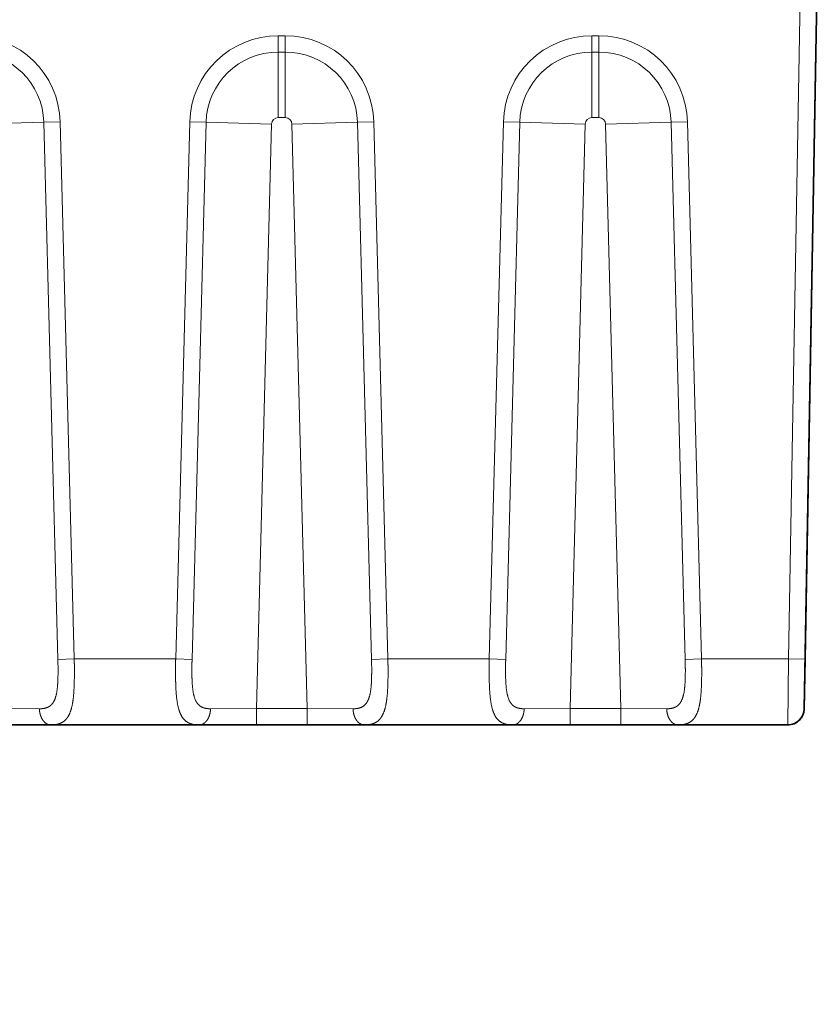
# Model space of a CAD drawing. Extents: x 83 to 1438, y 48 to 1100.
# Tile 7 of 9: x 521 to 763, y 616 to 914. Entities that reach past the tile are written whole.
import ezdxf
from ezdxf.enums import TextEntityAlignment as Align

# ---------------------------------------------------------------- set-up
doc = ezdxf.new("R2010")
doc.units = 0
doc.layers.get('0').update_dxf_attribs({"lineweight": 13})
doc.styles.get("Standard").update_dxf_attribs({"font": 'isocp.shx'})
doc.dimstyles.get("Standard").update_dxf_attribs({"dimtxt": 2.5, "dimasz": 2.5, "dimexe": 1.25, "dimexo": 0.625, "dimtad": 1, "dimcen": 2.5, "dimadec": 0, "dimazin": 0, "dimtfac": 1, "dimtmove": 0, "dimatfit": 0, "dimfxl": 0, "dimarcsym": 0})

# ---------------------------------------------------------------- blocks, each defined once
blk = doc.blocks.new('*D')
at = {"color": 7, "lineweight": 13}
for p, q in [((155.97, 954.15), (97.1, 954.15)), ((99.1, 700.15), (99.1, 954.15)), ((528.53, 700.15), (97.1, 700.15)), ((455.97, 572.47), (103.65, 572.47)), ((105.65, 112.47), (105.65, 572.47)), ((425.63, 311.9), (533.73, 414.11)), ((152.97, 115.47), (152.97, 48.39)), ((762.97, 115.47), (762.97, 48.39)), ((455.97, 112.47), (103.65, 112.47)), ((152.97, 50.39), (762.97, 50.39))]:
    blk.add_line(p, q, dxfattribs=at)
for points in [[(99.62, 952.22), (99.1, 954.15), (98.58, 952.22)], [(98.58, 702.08), (99.1, 700.15), (99.62, 702.08)], [(106.17, 570.54), (105.65, 572.47), (105.13, 570.54)], [(489.26, 371.34), (490.3, 373.05), (488.55, 372.09)], [(426.68, 313.6), (425.63, 311.9), (427.39, 312.85)], [(105.13, 114.41), (105.65, 112.47), (106.17, 114.41)], [(154.9, 50.91), (152.97, 50.39), (154.9, 49.87)], [(761.04, 49.87), (762.97, 50.39), (761.04, 50.91)]]:
    blk.add_lwpolyline(points, dxfattribs=at)
for s, rotation, p, p2 in [('254', 90, (97.1, 806.14), (97.1, 848.17)), ('90', 43.3943, (512.68, 396.95), (532.36, 415.56)), ('%%c', 43.3943, (504.49, 389.21), (511.95, 396.26)), ('460', 90, (103.65, 321.46), (103.65, 363.49))]:
    blk.add_text(s, height=14, rotation=rotation, dxfattribs=at).set_placement(p, p2, align=Align.FIT)
blk.add_text('610', height=14, dxfattribs=at).set_placement((436.95, 52.39), (478.98, 52.39), align=Align.FIT)
blk = doc.blocks.new('BLOCK100')
at = {"color": 7, "lineweight": 13}
for p, q in [((296, -234), (300, -5)), ((74.68, -234.13), (70.42, -71.43)), ((75.38, -71.3), (79.64, -234)), ((110.36, -234), (114.62, -71.3)), ((115.32, -234.13), (119.58, -71.43)), ((169.68, -234.13), (165.42, -71.43)), ((170.38, -71.3), (174.64, -234)), ((205.36, -234), (209.62, -71.3)), ((214.58, -71.43), (210.32, -234.13)), ((264.68, -234.13), (260.42, -71.43)), ((265.38, -71.3), (269.64, -234)), ((139.43, -71.95), (134.8, -249)), ((150.2, -249), (145.57, -71.95)), ((234.43, -71.95), (229.8, -249)), ((245.2, -249), (240.57, -71.95)), ((79.64, -234), (110.36, -234)), ((174.64, -234), (205.36, -234)), ((269.64, -234), (296, -234)), ((296, -234), (295.74, -254))]:
    blk.add_line(p, q, dxfattribs=at)
at = {"color": 7, "lineweight": 35}
for p, q in [((305, -5.09), (301, -234.09)), ((303.31, -102.2), (304.21, -50.26)), ((303.31, -102.2), (300.74, -249.09)), ((117.44, -254), (72.56, -254)), ((212.44, -254), (167.56, -254)), ((295.74, -254), (262.56, -254))]:
    blk.add_line(p, q, dxfattribs=at)
at = {"color": 7, "lineweight": 13, "ltscale": 0.124097}
for p, q in [((141.43, -45.18), (141.43, -50.14)), ((143.57, -50.14), (143.57, -45.18)), ((236.43, -45.18), (236.43, -50.14)), ((238.57, -50.14), (238.57, -45.18)), ((75.38, -71.3), (70.42, -71.43)), ((119.58, -71.43), (114.62, -71.3)), ((170.38, -71.3), (165.42, -71.43)), ((214.58, -71.43), (209.62, -71.3)), ((265.38, -71.3), (260.42, -71.43)), ((74.68, -234.13), (79.64, -234)), ((110.36, -234), (115.32, -234.13)), ((169.68, -234.13), (174.64, -234)), ((205.36, -234), (210.32, -234.13)), ((264.68, -234.13), (269.64, -234))]:
    blk.add_line(p, q, dxfattribs=at)
at = {"color": 7, "lineweight": 13, "ltscale": 0.053427}
for p, q in [((141.43, -45.18), (143.57, -45.18)), ((236.43, -45.18), (238.57, -45.18)), ((143.57, -50.14), (141.43, -50.14)), ((238.57, -50.14), (236.43, -50.14)), ((143.57, -70), (141.43, -70)), ((238.57, -70), (236.43, -70))]:
    blk.add_line(p, q, dxfattribs=at)
at = {"color": 7, "lineweight": 13, "ltscale": 0.496387}
for p, q in [((141.43, -70), (141.43, -50.14)), ((143.57, -50.14), (143.57, -70)), ((236.43, -70), (236.43, -50.14)), ((238.57, -50.14), (238.57, -70)), ((50.57, -71.95), (70.42, -71.43)), ((119.58, -71.43), (139.43, -71.95)), ((145.57, -71.95), (165.42, -71.43)), ((214.58, -71.43), (234.43, -71.95)), ((240.57, -71.95), (260.42, -71.43))]:
    blk.add_line(p, q, dxfattribs=at)
at = {"color": 7, "lineweight": 35, "ltscale": 0.000786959}
blk.add_line((304.21, -50.26), (304.21, -50.29), dxfattribs=at)
at = {"color": 7, "lineweight": 13, "ltscale": 0.125}
for p, q in [((296, -234), (301, -234.09)), ((134.8, -249), (134.8, -254)), ((150.2, -254), (150.2, -249)), ((229.8, -249), (229.8, -254)), ((245.2, -254), (245.2, -249))]:
    blk.add_line(p, q, dxfattribs=at)
at = {"color": 7, "lineweight": 35, "ltscale": 0.375057}
blk.add_line((300.74, -249.09), (301, -234.09), dxfattribs=at)
at = {"color": 7, "lineweight": 13, "ltscale": 0.347173}
for p, q in [((69.09, -249.09), (55.2, -249)), ((134.8, -249), (120.91, -249.09)), ((164.09, -249.09), (150.2, -249)), ((229.8, -249), (215.91, -249.09)), ((259.09, -249.09), (245.2, -249))]:
    blk.add_line(p, q, dxfattribs=at)
at = {"color": 7, "lineweight": 13, "ltscale": 0.385207}
for p, q in [((134.8, -249), (150.2, -249)), ((229.8, -249), (245.2, -249))]:
    blk.add_line(p, q, dxfattribs=at)
at = {"color": 7, "lineweight": 35, "ltscale": 0.002522}
blk.add_line((300.61, -250.13), (300.63, -250.03), dxfattribs=at)
at = {"color": 7, "lineweight": 35, "ltscale": 0.433882}
for p, q in [((55.2, -254), (72.56, -254)), ((117.44, -254), (134.8, -254)), ((150.2, -254), (167.56, -254)), ((212.44, -254), (229.8, -254)), ((245.2, -254), (262.56, -254))]:
    blk.add_line(p, q, dxfattribs=at)
at = {"color": 7, "lineweight": 35, "ltscale": 0.385207}
for p, q in [((134.8, -254), (150.2, -254)), ((229.8, -254), (245.2, -254))]:
    blk.add_line(p, q, dxfattribs=at)
at = {"color": 7, "lineweight": 35, "ltscale": 0.002437}
blk.add_line((296.8, -253.89), (296.71, -253.91), dxfattribs=at)
at = {"color": 7, "lineweight": 13}
for centre, radius, start, end in [((48.57, -72), 26.82, 1.5036, 89.9964), ((141.43, -72), 26.82, 90.0036, 178.4964), ((143.57, -72), 26.82, 1.5036, 89.9964), ((236.43, -72), 26.82, 90.0036, 178.4964), ((238.57, -72), 26.82, 1.5036, 89.9964), ((48.57, -72), 21.86, 1.5, 90), ((141.43, -72), 21.86, 90, 178.5), ((143.57, -72), 21.86, 1.5, 90), ((236.43, -72), 21.86, 90, 178.5), ((238.57, -72), 21.86, 1.5, 90), ((141.43, -72), 2, 90, 178.5), ((143.57, -72), 2, 1.5, 90), ((236.43, -72), 2, 90, 178.5), ((238.57, -72), 2, 1.5, 90)]:
    blk.add_arc(centre, radius, start, end, dxfattribs=at)
at = {"color": 7, "lineweight": 35}
for centre, radius, start, end in [((299.21, -50.17), 5, 358.6386, 359), ((295.74, -249), 5, 270, 359), ((295.74, -249), 5, 337.2858, 346.9683), ((295.74, -249), 5, 348.1243, 359), ((295.74, -249), 5, 292.25, 302.5942), ((295.74, -249), 5, 295.0446, 301.6862), ((295.74, -249), 5, 303.375, 312.7887), ((295.74, -248.99), 5.01, 306.3648, 312.8307), ((295.74, -249), 5, 315.2037, 323.3719), ((295.74, -249), 5, 323.3719, 325.8606), ((295.74, -249), 5, 325.8606, 336.0446), ((273.74, -249), 5, 270, 270.2928), ((295.74, -249), 5, 270, 281.125), ((295.74, -249), 5, 282.242, 290.9848)]:
    blk.add_arc(centre, radius, start, end, dxfattribs=at)
at = {"color": 7, "lineweight": 13}
for points, knots in [([(69.09, -249.09), (69.94, -249.1), (70.72, -249.02), (71.44, -248.82), (72.77, -248.09), (73.64, -246.73), (73.98, -245.85), (74.55, -243.47), (74.71, -240.65), (74.74, -238.94), (74.74, -236.92), (74.7, -234.9), (74.69, -234.64), (74.68, -234.39), (74.68, -234.13)], [0, 0, 0, 0, 0, 0, 8.516138, 8.516138, 8.516138, 18.139668, 18.139668, 18.139668, 31.898387, 31.898387, 31.898387, 33.879076, 33.879076, 33.879076, 33.879076, 33.879076, 33.879076]), ([(72.56, -254), (73.67, -254), (74.68, -253.87), (75.59, -253.58), (77.13, -252.62), (78.16, -250.95), (78.56, -249.96), (79.14, -247.77), (79.45, -245.2), (79.54, -243.86), (79.67, -241.13), (79.69, -238.28), (79.68, -236.86), (79.67, -235.43), (79.64, -234)], [0, 0, 0, 0, 0, 0, 13.895911, 13.895911, 13.895911, 27.208407, 27.208407, 27.208407, 40.174074, 40.174074, 40.174074, 52.621818, 52.621818, 52.621818, 52.621818, 52.621818, 52.621818]), ([(110.36, -234), (110.32, -235.95), (110.31, -237.9), (110.31, -239.81), (110.39, -243.61), (110.74, -247.05), (111.02, -248.67), (111.78, -251.11), (113.12, -252.73), (113.81, -253.25), (114.93, -253.74), (116.24, -253.94), (116.62, -253.98), (117.03, -254), (117.44, -254)], [0, 0, 0, 0, 0, 0, 16.990159, 16.990159, 16.990159, 34.435857, 34.435857, 34.435857, 47.439868, 47.439868, 47.439868, 52.644156, 52.644156, 52.644156, 52.644156, 52.644156, 52.644156]), ([(115.32, -234.13), (115.27, -236.02), (115.25, -237.91), (115.26, -239.76), (115.37, -242.75), (115.87, -245.32), (116.16, -246.26), (116.92, -247.75), (118.15, -248.64), (118.82, -248.9), (119.67, -249.06), (120.59, -249.09), (120.7, -249.09), (120.8, -249.09), (120.91, -249.09)], [0, 0, 0, 0, 0, 0, 14.628399, 14.628399, 14.628399, 24.240085, 24.240085, 24.240085, 32.706224, 32.706224, 32.706224, 33.776189, 33.776189, 33.776189, 33.776189, 33.776189, 33.776189]), ([(164.09, -249.09), (164.94, -249.1), (165.72, -249.02), (166.44, -248.82), (167.77, -248.09), (168.64, -246.73), (168.98, -245.85), (169.55, -243.47), (169.71, -240.65), (169.74, -238.94), (169.74, -236.92), (169.7, -234.9), (169.69, -234.64), (169.68, -234.39), (169.68, -234.13)], [0, 0, 0, 0, 0, 0, 8.516138, 8.516138, 8.516138, 18.139668, 18.139668, 18.139668, 31.898388, 31.898388, 31.898388, 33.879076, 33.879076, 33.879076, 33.879076, 33.879076, 33.879076]), ([(167.56, -254), (168.67, -254), (169.68, -253.87), (170.59, -253.58), (172.13, -252.62), (173.16, -250.95), (173.56, -249.96), (174.14, -247.77), (174.45, -245.2), (174.54, -243.86), (174.67, -241.13), (174.69, -238.28), (174.68, -236.86), (174.67, -235.43), (174.64, -234)], [0, 0, 0, 0, 0, 0, 13.895911, 13.895911, 13.895911, 27.208407, 27.208407, 27.208407, 40.174074, 40.174074, 40.174074, 52.621818, 52.621818, 52.621818, 52.621818, 52.621818, 52.621818]), ([(205.36, -234), (205.32, -235.95), (205.31, -237.9), (205.31, -239.81), (205.39, -243.61), (205.74, -247.05), (206.02, -248.67), (206.78, -251.11), (208.12, -252.73), (208.81, -253.25), (209.93, -253.74), (211.24, -253.94), (211.62, -253.98), (212.03, -254), (212.44, -254)], [0, 0, 0, 0, 0, 0, 16.990159, 16.990159, 16.990159, 34.435857, 34.435857, 34.435857, 47.439868, 47.439868, 47.439868, 52.644156, 52.644156, 52.644156, 52.644156, 52.644156, 52.644156]), ([(210.32, -234.13), (210.27, -236.02), (210.25, -237.91), (210.26, -239.76), (210.37, -242.75), (210.87, -245.32), (211.16, -246.26), (211.92, -247.75), (213.15, -248.64), (213.82, -248.9), (214.67, -249.06), (215.59, -249.09), (215.7, -249.09), (215.8, -249.09), (215.91, -249.09)], [0, 0, 0, 0, 0, 0, 14.628399, 14.628399, 14.628399, 24.240085, 24.240085, 24.240085, 32.706224, 32.706224, 32.706224, 33.776189, 33.776189, 33.776189, 33.776189, 33.776189, 33.776189]), ([(259.09, -249.09), (259.94, -249.1), (260.72, -249.02), (261.44, -248.82), (262.77, -248.09), (263.64, -246.73), (263.98, -245.85), (264.55, -243.47), (264.71, -240.65), (264.74, -238.94), (264.74, -236.92), (264.7, -234.9), (264.69, -234.64), (264.68, -234.39), (264.68, -234.13)], [0, 0, 0, 0, 0, 0, 8.516138, 8.516138, 8.516138, 18.139668, 18.139668, 18.139668, 31.898388, 31.898388, 31.898388, 33.879076, 33.879076, 33.879076, 33.879076, 33.879076, 33.879076]), ([(262.56, -254), (263.67, -254), (264.68, -253.87), (265.59, -253.58), (267.13, -252.62), (268.16, -250.95), (268.56, -249.96), (269.14, -247.77), (269.45, -245.2), (269.54, -243.86), (269.67, -241.13), (269.69, -238.28), (269.68, -236.86), (269.67, -235.43), (269.64, -234)], [0, 0, 0, 0, 0, 0, 13.895911, 13.895911, 13.895911, 27.208407, 27.208407, 27.208407, 40.174074, 40.174074, 40.174074, 52.621818, 52.621818, 52.621818, 52.621818, 52.621818, 52.621818]), ([(72.56, -254), (72.23, -254), (71.9, -253.94), (71.59, -253.83), (70.96, -253.5), (70.43, -252.99), (70.18, -252.69), (69.66, -251.87), (69.31, -250.92), (69.18, -250.33), (69.1, -249.72), (69.09, -249.11), (69.09, -249.1), (69.09, -249.1), (69.09, -249.09)], [0, 0, 0, 0, 0, 0, 2.730289, 2.730289, 2.730289, 5.611715, 5.611715, 5.611715, 9.746796, 9.746796, 9.746796, 9.78469, 9.78469, 9.78469, 9.78469, 9.78469, 9.78469]), ([(117.44, -254), (117.77, -254), (118.1, -253.94), (118.41, -253.83), (119.04, -253.5), (119.57, -252.99), (119.82, -252.69), (120.34, -251.87), (120.69, -250.92), (120.82, -250.33), (120.9, -249.72), (120.91, -249.11), (120.91, -249.1), (120.91, -249.1), (120.91, -249.09)], [0, 0, 0, 0, 0, 0, 2.72275, 2.72275, 2.72275, 5.597025, 5.597025, 5.597025, 9.723249, 9.723249, 9.723249, 9.761247, 9.761247, 9.761247, 9.761247, 9.761247, 9.761247]), ([(167.56, -254), (167.23, -254), (166.9, -253.94), (166.59, -253.83), (165.96, -253.5), (165.43, -252.99), (165.18, -252.69), (164.66, -251.87), (164.31, -250.92), (164.18, -250.33), (164.1, -249.72), (164.09, -249.11), (164.09, -249.1), (164.09, -249.1), (164.09, -249.09)], [0, 0, 0, 0, 0, 0, 2.730289, 2.730289, 2.730289, 5.611715, 5.611715, 5.611715, 9.746796, 9.746796, 9.746796, 9.78469, 9.78469, 9.78469, 9.78469, 9.78469, 9.78469]), ([(212.44, -254), (212.77, -254), (213.1, -253.94), (213.41, -253.83), (214.04, -253.5), (214.57, -252.99), (214.82, -252.69), (215.34, -251.87), (215.69, -250.92), (215.82, -250.33), (215.9, -249.72), (215.91, -249.11), (215.91, -249.1), (215.91, -249.1), (215.91, -249.09)], [0, 0, 0, 0, 0, 0, 2.72275, 2.72275, 2.72275, 5.597025, 5.597025, 5.597025, 9.723249, 9.723249, 9.723249, 9.761247, 9.761247, 9.761247, 9.761247, 9.761247, 9.761247]), ([(262.56, -254), (262.23, -254), (261.9, -253.94), (261.59, -253.83), (260.96, -253.5), (260.43, -252.99), (260.18, -252.69), (259.66, -251.87), (259.31, -250.92), (259.18, -250.33), (259.1, -249.72), (259.09, -249.11), (259.09, -249.1), (259.09, -249.1), (259.09, -249.09)], [0, 0, 0, 0, 0, 0, 2.730289, 2.730289, 2.730289, 5.611715, 5.611715, 5.611715, 9.746796, 9.746796, 9.746796, 9.78469, 9.78469, 9.78469, 9.78469, 9.78469, 9.78469])]:
    blk.add_open_spline(points, degree=5, knots=knots, dxfattribs=at)

msp = doc.modelspace()

# ---------------------------------------------------------------- block references
at = {"lineweight": 0}
msp.add_blockref('BLOCK100', (457.969, 954.151), dxfattribs=at)

# ---------------------------------------------------------------- dimensions: what is measured, and where the dimension line sits
at = {"color": 0, "lineweight": 0}
dim = msp.add_diameter_dim_2p(p1=(425.633, 311.901), p2=(490.304, 373.045), text='%%c90', dimstyle='Standard', dxfattribs=at)
dim.commit()
dim.dimension.update_dxf_attribs({"geometry": '*D', "text_midpoint": (519.798, 400.93), "dimtype": 163})
for base, p1, p2, angle, middle, dimtype in [((105.649, 572.473), (457.969, 112.473), (457.969, 572.473), 90, (105.649, 342.473), 161), ((152.968, 50.388), (762.97, 117.473), (152.968, 117.473), 180, (457.969, 50.388), 161), ((99.098, 954.151), (530.528, 700.151), (157.968, 954.151), 89.99952, (99.098, 827.151), 160)]:
    dim = msp.add_linear_dim(base=base, p1=p1, p2=p2, angle=angle, dimstyle='Standard', dxfattribs=at)
    dim.commit()
    dim.dimension.update_dxf_attribs({"geometry": '*D', "text_midpoint": middle, "dimtype": dimtype})

doc.saveas('drawing.dxf')
